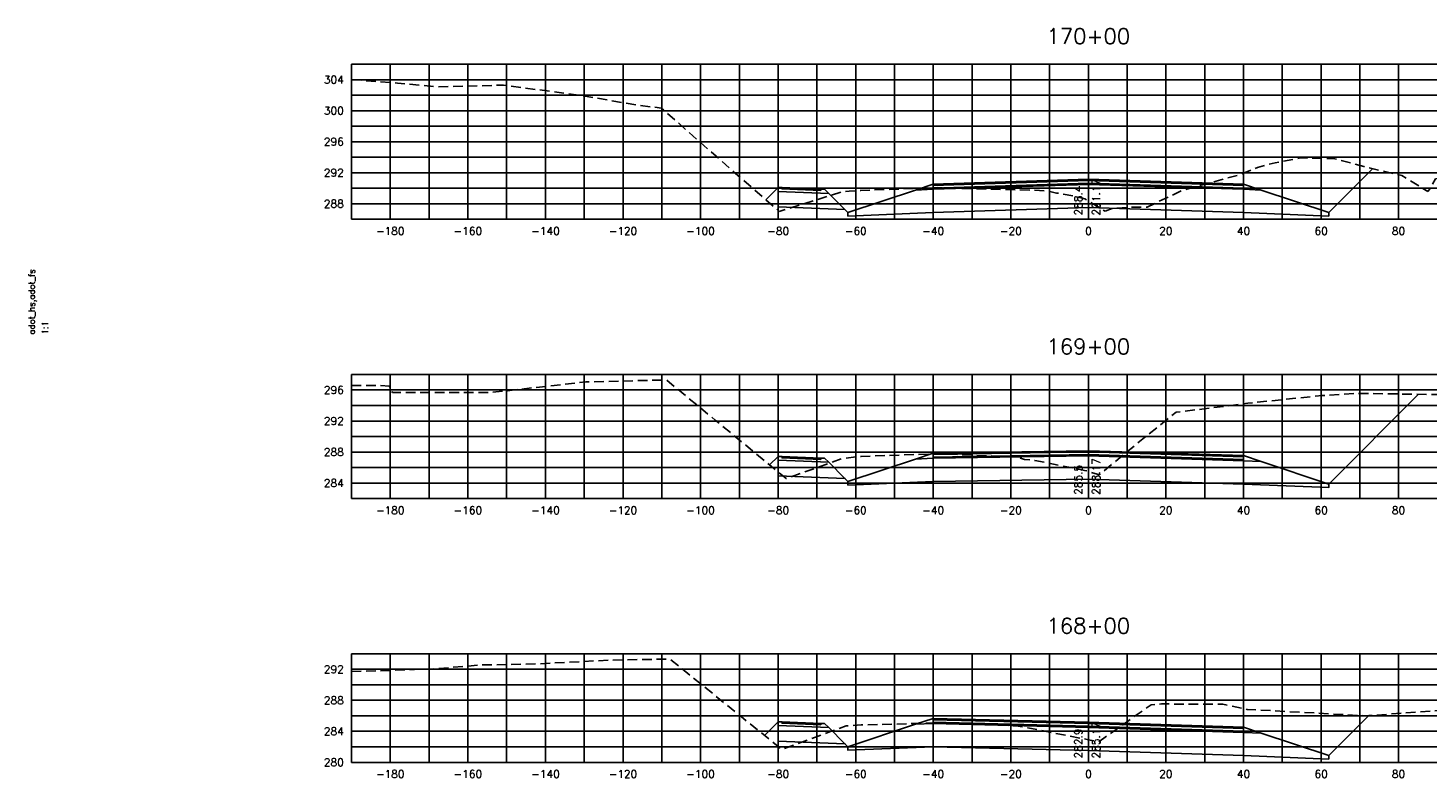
# Model space of a CAD drawing. Extents: x 1497 to 2840, y 16 to 8218.
# Tile 15 of 56: x 2227 to 2588, y 1676 to 1869. Entities that reach past the tile are written whole.
import ezdxf
from ezdxf.enums import TextEntityAlignment as Align

# ---------------------------------------------------------------- set-up
doc = ezdxf.new("R2010")
doc.units = 0
doc.header["$LTSCALE"] = 20
doc.header["$MEASUREMENT"] = 0
doc.linetypes.add('HIDDEN_050%', pattern=[0.1875, 0.125, -0.0625])
for name, color, linetype in [('S-AT-TXT175', 6, 'Continuous'), ('S-AT-TXT80', 1, 'Continuous'), ('XDATUM', 3, 'Continuous'), ('XEG', 1, 'HIDDEN_050%'), ('XFG', 2, 'Continuous'), ('XGRID', 251, 'Continuous'), ('XGRIDT', 2, 'Continuous'), ('XREF-BORDER', 7, 'Continuous')]:
    doc.layers.add(name, color=color, linetype=linetype)
doc.styles.add('L100', font='simplex.shx', dxfattribs={"height": 2})
doc.styles.add('L175', font='ROMANSM.shx', dxfattribs={"height": 3.5})
doc.styles.add('L80', font='ROMANSM.shx', dxfattribs={"height": 1.6})

# ---------------------------------------------------------------- blocks, each defined once
blk = doc.blocks.new('03025_00_att1')
at = {"layer": 'S-AT-TXT175', "style": 'L175'}
for tag, p in [('NUM', (32.402, 20.822)), ('LINE1', (30.64, 1.444)), ('LINE2', (30.64, 1.161)), ('LINE3', (30.64, 0.877))]:
    blk.add_attdef(tag, text='', height=0.175, dxfattribs=at).set_placement(p, align=Align.CENTER)
at = {"layer": 'S-AT-TXT80', "style": 'L80'}
for tag, p in [('DRAFTED', (2.436, 14.201)), ('PSCALE', (2.265, 11.605)), ('PVIEW', (2.436, 11.605)), ('PCTB', (2.094, 11.605))]:
    blk.add_attdef(tag, p, '', height=0.08, rotation=90, dxfattribs=at)

msp = doc.modelspace()

# ---------------------------------------------------------------- linework, layer by layer
at = {"layer": 'XDATUM', "flags": 128}
for points in [[(2416.83, 1825.04), (2420, 1828.21), (2420, 1823.21), (2437.21, 1822.52), (2438, 1821.73), (2438, 1820.85), (2460, 1821.73), (2500, 1823.01), (2540, 1821.73), (2562, 1820.85), (2562, 1821.73), (2573.33, 1833.06)], [(2417.81, 1756.68), (2420, 1758.87), (2420, 1753.87), (2437.21, 1753.18), (2438, 1752.39), (2438, 1751.5), (2460, 1752.38), (2500, 1753.01), (2540, 1751.73), (2562, 1750.85), (2562, 1751.73), (2585.16, 1774.89)], [(2416.48, 1686.95), (2420, 1690.47), (2420, 1685.47), (2437.21, 1684.78), (2438, 1683.99), (2438, 1683.1), (2460, 1683.98), (2500, 1683.01), (2540, 1681.73), (2562, 1680.85), (2562, 1681.73), (2572.32, 1692.05)]]:
    msp.add_lwpolyline(points, dxfattribs=at)
at = {"layer": 'XEG', "flags": 128}
for points in [[(2310, 1856.03), (2321.89, 1855.1), (2332.01, 1854.16), (2349.15, 1854.59), (2368.91, 1851.97), (2384.16, 1849.36), (2389.9, 1848.69), (2401.96, 1838.04), (2420.29, 1822.01), (2430.23, 1825.13), (2436.55, 1827.12), (2438.35, 1827.24), (2441.32, 1827.45), (2456.4, 1828), (2461.16, 1828.17), (2465.94, 1828), (2470.23, 1827.87), (2487.38, 1827.44), (2487.44, 1827.41), (2490.04, 1827.18), (2491.79, 1826.78), (2496.05, 1826.08), (2499.06, 1825.28), (2500, 1824.71), (2504.16, 1822.2), (2504.34, 1822.14), (2506.81, 1822.96), (2507.61, 1822.84), (2511.83, 1823.17), (2515.13, 1823.16), (2524.2, 1827.43), (2539, 1831.5), (2543.58, 1833.35), (2548.15, 1834.58), (2554.79, 1835.82), (2563.54, 1835.62), (2571.07, 1833.6), (2580.84, 1831.28), (2587.54, 1827.16), (2588.28, 1828.16), (2589.52, 1830.45), (2591.49, 1830.67), (2594.15, 1831.18), (2601.02, 1831.96), (2603.23, 1832.17), (2607.01, 1832.42), (2610.85, 1832.71), (2613.7, 1832.47), (2617.5, 1831.89), (2619.71, 1831.36), (2631.09, 1839.89), (2639.47, 1845.49), (2642.07, 1846.77), (2647.02, 1846.68), (2658.83, 1846.57), (2685.01, 1844.5), (2690, 1844.13)], [(2310, 1777.16), (2317.4, 1777.13), (2319.77, 1776.95), (2320.54, 1775.32), (2345.5, 1775.33), (2348.88, 1775.67), (2370.38, 1778.08), (2371.55, 1778.08), (2390.22, 1778.57), (2391.24, 1778.56), (2403.77, 1768.25), (2422.09, 1753.15), (2423.17, 1753.52), (2436.61, 1758.37), (2437.06, 1758.41), (2441.37, 1758.88), (2460.42, 1759.53), (2461.18, 1759.54), (2461.94, 1759.52), (2481.34, 1758.74), (2482.47, 1758.46), (2483.49, 1758.09), (2486.23, 1757.83), (2499.04, 1755.28), (2500, 1754.99), (2502.83, 1754.16), (2514.51, 1763.78), (2522.6, 1770.27), (2529.89, 1771.13), (2541.08, 1772.57), (2560.33, 1774.57), (2569.52, 1775.12), (2593.94, 1774.76), (2604.02, 1774.33), (2611.2, 1773.15), (2632.28, 1772.43), (2637.24, 1771.93), (2646.68, 1772.15), (2647.89, 1771.27), (2650.28, 1771.58), (2651.3, 1772.61), (2656.58, 1772.84), (2667.51, 1773.37), (2679.71, 1775.01), (2690, 1774.11)], [(2310, 1703.4), (2319.27, 1703.67), (2332.06, 1704.16), (2343, 1705.09), (2357.65, 1705.37), (2377.25, 1706.38), (2385.42, 1706.5), (2392.05, 1706.66), (2409.44, 1692.63), (2420.97, 1683.33), (2433.27, 1687.86), (2437.54, 1689.4), (2438.97, 1689.48), (2441.41, 1689.64), (2446.36, 1689.75), (2461.35, 1690.17), (2466.87, 1689.96), (2481.31, 1689.42), (2483.29, 1689.08), (2484.41, 1688.88), (2498.75, 1686.07), (2500, 1685.81), (2502.66, 1685.25), (2514.57, 1693.74), (2516.22, 1694.86), (2518.89, 1695.06), (2534.65, 1694.96), (2540.34, 1693.78), (2540.96, 1693.65), (2541.06, 1693.66), (2571.01, 1692.02), (2572.34, 1692.05), (2596.73, 1693.79), (2622.44, 1687.53), (2625, 1687.02), (2625.24, 1686.81), (2631.5, 1683.07), (2632.49, 1682.99), (2637.83, 1682.94), (2647.64, 1687.22), (2650.42, 1688.21), (2674.85, 1692.97), (2676.34, 1693.56), (2677.62, 1694.52), (2688.83, 1697.84), (2690, 1697.89)]]:
    msp.add_lwpolyline(points, dxfattribs=at)
at = {"layer": 'XFG', "flags": 128}
for points in [[(2500, 1830.35), (2460, 1829.07), (2460, 1828.73), (2500, 1830.01)], [(2500, 1830.35), (2540, 1829.07), (2540, 1828.73), (2500, 1830.01)], [(2562, 1821.73), (2562, 1821.73), (2573.33, 1833.06)], [(2420, 1828.21), (2420, 1828.21), (2416.83, 1825.04)], [(2420, 1828.21), (2420, 1827.21), (2433.04, 1826.69), (2432, 1827.73), (2431, 1827.77), (2431, 1827.43), (2421, 1827.83), (2421, 1828.17), (2420, 1828.21)], [(2420, 1827.21), (2420, 1823.21), (2437.21, 1822.52), (2433.04, 1826.69), (2420, 1827.21)], [(2421, 1828.17), (2421, 1827.83), (2431, 1827.43), (2431, 1827.77), (2421, 1828.17)], [(2500, 1829.01), (2460, 1827.73), (2455.43, 1827.54), (2438, 1821.73), (2438, 1820.85), (2460, 1821.73), (2500, 1823.01)], [(2500, 1829.35), (2460, 1828.07), (2460, 1829.07), (2455.43, 1827.54), (2460, 1827.73), (2500, 1829.01)], [(2500, 1830.01), (2460, 1828.73), (2460, 1828.07), (2500, 1829.35)], [(2500, 1830.01), (2540, 1828.73), (2540, 1828.07), (2500, 1829.35)], [(2500, 1829.35), (2540, 1828.07), (2540, 1829.07), (2544.57, 1827.54), (2540, 1827.73), (2500, 1829.01)], [(2500, 1829.01), (2540, 1827.73), (2544.57, 1827.54), (2562, 1821.73), (2562, 1820.85), (2540, 1821.73), (2500, 1823.01)], [(2438, 1821.73), (2437.21, 1822.52)], [(2562, 1751.73), (2562, 1751.73), (2585.16, 1774.89)], [(2420, 1758.87), (2420, 1758.87), (2417.81, 1756.68)], [(2420, 1758.87), (2420, 1757.87), (2433.04, 1757.35), (2432, 1758.39), (2431, 1758.43), (2431, 1758.09), (2421, 1758.49), (2421, 1758.83), (2420, 1758.87)], [(2421, 1758.83), (2421, 1758.49), (2431, 1758.09), (2431, 1758.43), (2421, 1758.83)], [(2500, 1759.01), (2460, 1758.38), (2455.43, 1758.2), (2438, 1752.39), (2438, 1751.5), (2460, 1752.38), (2500, 1753.01)], [(2500, 1759.35), (2460, 1758.72), (2460, 1759.72), (2455.43, 1758.2), (2460, 1758.38), (2500, 1759.01)], [(2500, 1760.35), (2460, 1759.72), (2460, 1759.38), (2500, 1760.01)], [(2500, 1760.01), (2460, 1759.38), (2460, 1758.72), (2500, 1759.35)], [(2500, 1760.35), (2540, 1759.07), (2540, 1758.73), (2500, 1760.01)], [(2500, 1760.01), (2540, 1758.73), (2540, 1758.07), (2500, 1759.35)], [(2500, 1759.35), (2540, 1758.07), (2540, 1759.07), (2544.57, 1757.54), (2540, 1757.73), (2500, 1759.01)], [(2500, 1759.01), (2540, 1757.73), (2544.57, 1757.54), (2562, 1751.73), (2562, 1750.85), (2540, 1751.73), (2500, 1753.01)], [(2420, 1757.87), (2420, 1753.87), (2437.21, 1753.18), (2433.04, 1757.35), (2420, 1757.87)], [(2438, 1752.39), (2437.21, 1753.18)], [(2420, 1690.47), (2420, 1690.47), (2416.48, 1686.95)], [(2420, 1690.47), (2420, 1689.47), (2433.04, 1688.95), (2432, 1689.99), (2431, 1690.03), (2431, 1689.69), (2421, 1690.09), (2421, 1690.43), (2420, 1690.47)], [(2421, 1690.43), (2421, 1690.09), (2431, 1689.69), (2431, 1690.03), (2421, 1690.43)], [(2500, 1689.01), (2460, 1689.98), (2455.43, 1689.8), (2438, 1683.99), (2438, 1683.1), (2460, 1683.98), (2500, 1683.01)], [(2500, 1689.35), (2460, 1690.32), (2460, 1691.32), (2455.43, 1689.8), (2460, 1689.98), (2500, 1689.01)], [(2500, 1690.35), (2460, 1691.32), (2460, 1690.98), (2500, 1690.01)], [(2500, 1690.01), (2460, 1690.98), (2460, 1690.32), (2500, 1689.35)], [(2500, 1690.35), (2540, 1689.07), (2540, 1688.73), (2500, 1690.01)], [(2500, 1690.01), (2540, 1688.73), (2540, 1688.07), (2500, 1689.35)], [(2562, 1681.73), (2562, 1681.73), (2572.32, 1692.05)], [(2420, 1689.47), (2420, 1685.47), (2437.21, 1684.78), (2433.04, 1688.95), (2420, 1689.47)], [(2500, 1689.35), (2540, 1688.07), (2540, 1689.07), (2544.57, 1687.54), (2540, 1687.73), (2500, 1689.01)], [(2500, 1689.01), (2540, 1687.73), (2544.57, 1687.54), (2562, 1681.73), (2562, 1680.85), (2540, 1681.73), (2500, 1683.01)], [(2438, 1683.99), (2437.21, 1684.78)]]:
    msp.add_lwpolyline(points, dxfattribs=at)
at = {"layer": 'XGRID'}
for p, q in [((2310, 1820), (2310, 1860)), ((2310, 1860), (2690, 1860)), ((2320, 1820), (2320, 1860)), ((2330, 1820), (2330, 1860)), ((2340, 1820), (2340, 1860)), ((2350, 1820), (2350, 1860)), ((2360, 1820), (2360, 1860)), ((2370, 1820), (2370, 1860)), ((2380, 1820), (2380, 1860)), ((2390, 1820), (2390, 1860)), ((2400, 1820), (2400, 1860)), ((2410, 1820), (2410, 1860)), ((2420, 1820), (2420, 1860)), ((2430, 1820), (2430, 1860)), ((2440, 1820), (2440, 1860)), ((2450, 1820), (2450, 1860)), ((2460, 1820), (2460, 1860)), ((2470, 1820), (2470, 1860)), ((2480, 1820), (2480, 1860)), ((2490, 1820), (2490, 1860)), ((2500, 1820), (2500, 1860)), ((2510, 1820), (2510, 1860)), ((2520, 1820), (2520, 1860)), ((2530, 1820), (2530, 1860)), ((2540, 1820), (2540, 1860)), ((2550, 1820), (2550, 1860)), ((2560, 1820), (2560, 1860)), ((2570, 1820), (2570, 1860)), ((2580, 1820), (2580, 1860)), ((2310, 1856), (2690, 1856)), ((2310, 1852), (2690, 1852)), ((2310, 1848), (2690, 1848)), ((2310, 1844), (2690, 1844)), ((2310, 1840), (2690, 1840)), ((2310, 1836), (2690, 1836)), ((2310, 1832), (2690, 1832)), ((2310, 1828), (2690, 1828)), ((2310, 1824), (2690, 1824)), ((2310, 1820), (2690, 1820)), ((2310, 1748), (2310, 1780)), ((2310, 1780), (2690, 1780)), ((2320, 1748), (2320, 1780)), ((2330, 1748), (2330, 1780)), ((2340, 1748), (2340, 1780)), ((2350, 1748), (2350, 1780)), ((2360, 1748), (2360, 1780)), ((2370, 1748), (2370, 1780)), ((2380, 1748), (2380, 1780)), ((2390, 1748), (2390, 1780)), ((2400, 1748), (2400, 1780)), ((2410, 1748), (2410, 1780)), ((2420, 1748), (2420, 1780)), ((2430, 1748), (2430, 1780)), ((2440, 1748), (2440, 1780)), ((2450, 1748), (2450, 1780)), ((2460, 1748), (2460, 1780)), ((2470, 1748), (2470, 1780)), ((2480, 1748), (2480, 1780)), ((2490, 1748), (2490, 1780)), ((2500, 1748), (2500, 1780)), ((2510, 1748), (2510, 1780)), ((2520, 1748), (2520, 1780)), ((2530, 1748), (2530, 1780)), ((2540, 1748), (2540, 1780)), ((2550, 1748), (2550, 1780)), ((2560, 1748), (2560, 1780)), ((2570, 1748), (2570, 1780)), ((2580, 1748), (2580, 1780)), ((2310, 1776), (2690, 1776)), ((2310, 1772), (2690, 1772)), ((2310, 1768), (2690, 1768)), ((2310, 1764), (2690, 1764)), ((2310, 1760), (2690, 1760)), ((2310, 1756), (2690, 1756)), ((2310, 1752), (2690, 1752)), ((2310, 1748), (2690, 1748)), ((2310, 1680), (2310, 1708)), ((2310, 1708), (2690, 1708)), ((2320, 1680), (2320, 1708)), ((2330, 1680), (2330, 1708)), ((2340, 1680), (2340, 1708)), ((2350, 1680), (2350, 1708)), ((2360, 1680), (2360, 1708)), ((2370, 1680), (2370, 1708)), ((2380, 1680), (2380, 1708)), ((2390, 1680), (2390, 1708)), ((2400, 1680), (2400, 1708)), ((2410, 1680), (2410, 1708)), ((2420, 1680), (2420, 1708)), ((2430, 1680), (2430, 1708)), ((2440, 1680), (2440, 1708)), ((2450, 1680), (2450, 1708)), ((2460, 1680), (2460, 1708)), ((2470, 1680), (2470, 1708)), ((2480, 1680), (2480, 1708)), ((2490, 1680), (2490, 1708)), ((2500, 1680), (2500, 1708)), ((2510, 1680), (2510, 1708)), ((2520, 1680), (2520, 1708)), ((2530, 1680), (2530, 1708)), ((2540, 1680), (2540, 1708)), ((2550, 1680), (2550, 1708)), ((2560, 1680), (2560, 1708)), ((2570, 1680), (2570, 1708)), ((2580, 1680), (2580, 1708)), ((2310, 1704), (2690, 1704)), ((2310, 1700), (2690, 1700)), ((2310, 1696), (2690, 1696)), ((2310, 1692), (2690, 1692)), ((2310, 1688), (2690, 1688)), ((2310, 1684), (2690, 1684)), ((2310, 1680), (2690, 1680))]:
    msp.add_line(p, q, dxfattribs=at)

# ---------------------------------------------------------------- block references
at = {"layer": 'XREF-BORDER'}
ref = msp.add_blockref('03025_00_att1', (2186.45, 1558.23), dxfattribs=dict(at, xscale=20, yscale=20, zscale=20))
ref.add_attrib('PCTB', 'adot_hs,adot_fs', (2228.33, 1790.32), dxfattribs={"layer": 'S-AT-TXT80', "height": 1.6, "rotation": 90, "style": 'L80'})
ref.add_attrib('PSCALE', '1:1', (2231.75, 1790.32), dxfattribs={"layer": 'S-AT-TXT80', "height": 1.6, "rotation": 90, "style": 'L80'})

# ---------------------------------------------------------------- texts
at = {"layer": 'XGRIDT', "style": 'L100'}
for s, p in [('170+00', (2500, 1864)), ('169+00', (2500, 1784)), ('168+00', (2500, 1712))]:
    msp.add_text(s, height=4, dxfattribs=at).set_placement(p, align=Align.BOTTOM_CENTER)
for s, p in [('304', (2308, 1856)), ('300', (2308, 1848)), ('296', (2308, 1840)), ('292', (2308, 1832)), ('288', (2308, 1824)), ('296', (2308, 1776)), ('292', (2308, 1768)), ('288', (2308, 1760)), ('284', (2308, 1752)), ('292', (2308, 1704)), ('288', (2308, 1696)), ('284', (2308, 1688)), ('280', (2308, 1680))]:
    msp.add_text(s, height=2, dxfattribs=at).set_placement(p, align=Align.MIDDLE_RIGHT)
for s, p in [('288.4', (2499, 1821)), ('285.5', (2499, 1749)), ('282.9', (2499, 1681))]:
    msp.add_text(s, height=2, rotation=90, dxfattribs=at).set_placement(p, align=Align.BOTTOM_LEFT)
for s, p in [('291.17', (2501, 1821)), ('288.17', (2501, 1749)), ('285.17', (2501, 1681))]:
    msp.add_text(s, height=2, rotation=90, dxfattribs=at).set_placement(p, align=Align.TOP_LEFT)
for s, p in [('-180', (2320, 1818)), ('-160', (2340, 1818)), ('-140', (2360, 1818)), ('-120', (2380, 1818)), ('-100', (2400, 1818)), ('-80', (2420, 1818)), ('-60', (2440, 1818)), ('-40', (2460, 1818)), ('-20', (2480, 1818)), ('0', (2500, 1818)), ('20', (2520, 1818)), ('40', (2540, 1818)), ('60', (2560, 1818)), ('80', (2580, 1818)), ('-180', (2320, 1746)), ('-160', (2340, 1746)), ('-140', (2360, 1746)), ('-120', (2380, 1746)), ('-100', (2400, 1746)), ('-80', (2420, 1746)), ('-60', (2440, 1746)), ('-40', (2460, 1746)), ('-20', (2480, 1746)), ('0', (2500, 1746)), ('20', (2520, 1746)), ('40', (2540, 1746)), ('60', (2560, 1746)), ('80', (2580, 1746)), ('-180', (2320, 1678)), ('-160', (2340, 1678)), ('-140', (2360, 1678)), ('-120', (2380, 1678)), ('-100', (2400, 1678)), ('-80', (2420, 1678)), ('-60', (2440, 1678)), ('-40', (2460, 1678)), ('-20', (2480, 1678)), ('0', (2500, 1678)), ('20', (2520, 1678)), ('40', (2540, 1678)), ('60', (2560, 1678)), ('80', (2580, 1678))]:
    msp.add_text(s, height=2, dxfattribs=at).set_placement(p, align=Align.TOP_CENTER)

doc.saveas('drawing.dxf')
